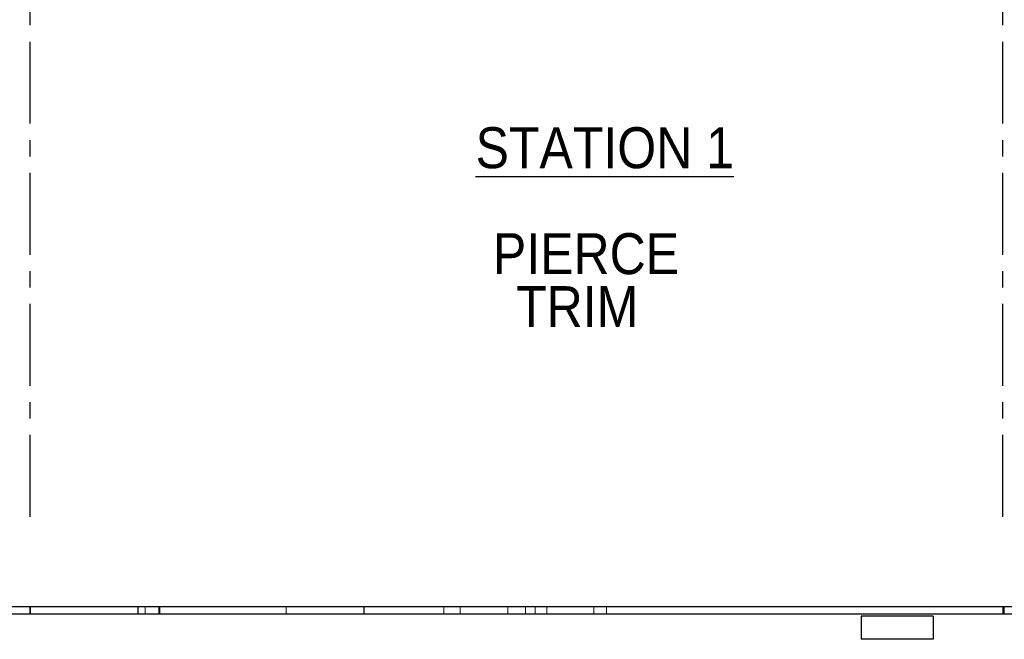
# Model space of a CAD drawing. Header units: inches. Extents: x 0.7 to 43.6, y 0.3 to 38.8.
# Tile 4 of 97: x 3.8 to 9.8, y 19.7 to 23.5. Entities that reach past the tile are written whole.
import ezdxf

# ---------------------------------------------------------------- set-up
doc = ezdxf.new("R2010")
doc.units = ezdxf.units.IN
doc.header["$MEASUREMENT"] = 0
doc.linetypes.add('CENTERX2', pattern=[0.8, 0.5, -0.1, 0.1, -0.1])
doc.linetypes.add('HIDDEN', pattern=[0.075, 0.05, -0.025])
doc.layers.add('SID-M-S', color=90, linetype='Continuous')
doc.styles.add('SLDTEXTSTYLE0', font='GOTHIC.TTF', dxfattribs={"width": 0.913})

msp = doc.modelspace()

# ---------------------------------------------------------------- linework, layer by layer
at = {"color": 7, "linetype": 'CENTERX2'}
for p, q in [((3.852959, 20.456229), (3.852959, 27.706229)), ((9.790459, 20.456229), (9.790459, 27.706229))]:
    msp.add_line(p, q, dxfattribs=at)
at = {"color": 7, "linetype": 'HIDDEN', "lineweight": 18}
for p, q in [((4.50961, 19.90932), (4.50961, 19.86432)), ((4.50961, 19.90932), (4.50961, 19.86432)), ((4.50961, 19.90932), (4.50961, 19.86432)), ((4.511233, 19.86432), (4.511233, 19.90932)), ((4.511233, 19.86432), (4.511233, 19.90932)), ((4.511233, 19.86432), (4.511233, 19.90932)), ((4.553878, 19.86432), (4.553878, 19.90932)), ((4.553878, 19.86432), (4.553878, 19.90932)), ((4.553878, 19.86432), (4.553878, 19.90932)), ((4.638846, 19.86432), (4.638846, 19.90932)), ((4.638846, 19.86432), (4.638846, 19.90932)), ((4.638846, 19.86432), (4.638846, 19.90932)), ((4.644934, 19.86432), (4.644934, 19.90932)), ((4.644934, 19.86432), (4.644934, 19.90932)), ((4.644934, 19.86432), (4.644934, 19.90932)), ((5.416174, 19.86432), (5.416174, 19.90932)), ((5.416174, 19.86432), (5.416174, 19.90932)), ((5.416174, 19.86432), (5.416174, 19.90932)), ((5.88899, 19.90932), (5.88899, 19.86432)), ((5.88899, 19.90932), (5.88899, 19.86432)), ((5.88899, 19.90932), (5.88899, 19.86432)), ((5.889527, 19.86432), (5.889527, 19.90932)), ((5.889527, 19.86432), (5.889527, 19.90932)), ((5.889527, 19.86432), (5.889527, 19.90932)), ((5.892054, 19.86432), (5.892054, 19.90932)), ((5.892054, 19.86432), (5.892054, 19.90932)), ((5.892054, 19.86432), (5.892054, 19.90932)), ((6.378309, 19.86432), (6.378309, 19.90932)), ((6.378309, 19.86432), (6.378309, 19.90932)), ((6.378309, 19.86432), (6.378309, 19.90932)), ((6.478106, 19.86432), (6.478106, 19.90932)), ((6.478106, 19.86432), (6.478106, 19.90932)), ((6.478106, 19.86432), (6.478106, 19.90932)), ((6.769869, 19.86432), (6.769869, 19.90932)), ((6.769869, 19.86432), (6.769869, 19.90932)), ((6.769869, 19.86432), (6.769869, 19.90932)), ((6.876945, 19.86432), (6.876945, 19.90932)), ((6.876945, 19.86432), (6.876945, 19.90932)), ((6.876945, 19.86432), (6.876945, 19.90932)), ((6.935647, 19.86432), (6.935647, 19.90932)), ((6.935647, 19.86432), (6.935647, 19.90932)), ((6.935647, 19.86432), (6.935647, 19.90932)), ((7.006379, 19.86432), (7.006379, 19.90932)), ((7.006379, 19.86432), (7.006379, 19.90932)), ((7.006379, 19.86432), (7.006379, 19.90932)), ((7.293611, 19.86432), (7.293611, 19.90932)), ((7.293611, 19.86432), (7.293611, 19.90932)), ((7.293611, 19.86432), (7.293611, 19.90932)), ((7.370773, 19.86432), (7.370773, 19.90932)), ((7.370773, 19.86432), (7.370773, 19.90932)), ((7.370773, 19.86432), (7.370773, 19.90932)), ((9.791745, 19.86432), (9.791745, 19.90932)), ((9.791745, 19.86432), (9.791745, 19.90932)), ((9.791745, 19.86432), (9.791745, 19.90932)), ((9.79969, 19.86432), (9.79969, 19.90932)), ((9.79969, 19.86432), (9.79969, 19.90932))]:
    msp.add_line(p, q, dxfattribs=at)
at = {"color": 7, "linetype": 'Continuous'}
for p, q in [((9.364735, 19.851507), (8.926504, 19.851507)), ((8.926504, 19.851507), (8.926504, 19.709375)), ((9.364735, 19.851507), (9.364735, 19.709375)), ((9.364735, 19.709375), (8.926504, 19.709375))]:
    msp.add_line(p, q, dxfattribs=at)
at = {"layer": 'SID-M-S'}
for p, q in [((3.1019, 19.90932), (3.852959, 19.90932)), ((3.852959, 19.90932), (3.852959, 19.86432)), ((3.852959, 19.90932), (9.790459, 19.90932)), ((3.852959, 19.86432), (3.852959, 19.90932)), ((9.790459, 19.90932), (9.790459, 19.86432)), ((9.790459, 19.90932), (10.902959, 19.90932)), ((9.790459, 19.90932), (9.790459, 19.86432)), ((3.1019, 19.86432), (3.852959, 19.86432)), ((3.852959, 19.86432), (9.790459, 19.86432)), ((9.790459, 19.86432), (10.902959, 19.86432))]:
    msp.add_line(p, q, dxfattribs=at)

# ---------------------------------------------------------------- texts
at = {"char_height": 0.25, "attachment_point": 2, "style": 'SLDTEXTSTYLE0'}
for s, insert in [('\\LSTATION 1', (7.360684, 22.834156)), ('PIERCE ', (7.246014, 22.187628)), ('TRIM', (7.192541, 21.864364))]:
    msp.add_mtext(s, dxfattribs=dict(at, insert=insert))

doc.saveas('drawing.dxf')
